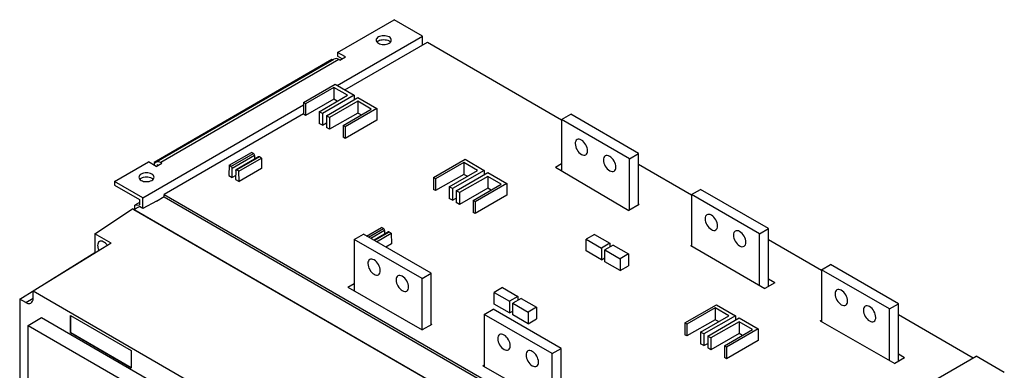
# Model space of a CAD drawing. Header units: millimetres. Extents: x 91 to 707, y 241 to 873.
# Tile 3 of 3: x 91 to 707, y 654 to 873. Entities that reach past the tile are written whole.
import ezdxf

# ---------------------------------------------------------------- set-up
doc = ezdxf.new("R2010")
doc.units = ezdxf.units.MM
doc.header["$LTSCALE"] = 72.49996
doc.layers.add('00_COMPONENTS_1', color=7, linetype='CONTINUOUS')

msp = doc.modelspace()

# ---------------------------------------------------------------- linework, layer by layer
at = {"layer": '00_COMPONENTS_1', "color": 7, "linetype": 'Continuous'}
for p, q in [((290.2, 853.04), (325.56, 873.45)), ((343.23, 863.24), (325.56, 873.45)), ((289.85, 832.42), (343.23, 863.24)), ((343.23, 857.53), (343.23, 863.24)), ((294.8, 829.56), (346.42, 859.36)), ((346.42, 859.36), (430.39, 810.88)), ((290.2, 853.04), (290.2, 850.59)), ((295.15, 850.18), (290.2, 853.04)), ((293.03, 848.95), (290.2, 850.59)), ((286.67, 848.54), (175.3, 784.25)), ((176.54, 784.54), (287.91, 848.84)), ((290.91, 848.54), (179.54, 784.25)), ((287.03, 848.33), (286.67, 848.54)), ((291.62, 848.14), (290.91, 848.54)), ((291.62, 848.14), (295.15, 850.18)), ((268.81, 821.7), (288.61, 833.13)), ((288.61, 833.13), (300.56, 826.23)), ((287.9, 831.09), (270.13, 820.94)), ((278.73, 815.97), (296.32, 826.23)), ((300.56, 826.23), (280.66, 814.86)), ((287.9, 831.09), (287.9, 823.74)), ((296.32, 826.23), (287.9, 831.09)), ((300.56, 826.23), (300.56, 823.61)), ((168.23, 762.2), (268.81, 820.27)), ((268.81, 821.7), (268.81, 814.35)), ((270.13, 820.94), (268.81, 821.7)), ((287.9, 823.74), (270.13, 813.59)), ((270.13, 820.94), (270.13, 813.59)), ((283.13, 813.44), (302.82, 824.93)), ((302.82, 822.48), (285.05, 812.33)), ((289.99, 822.54), (287.9, 823.74)), ((302.82, 824.93), (314.77, 818.03)), ((302.82, 822.48), (302.82, 815.13)), ((311.24, 817.62), (302.82, 822.48)), ((268.81, 814.56), (181.66, 764.24)), ((270.13, 813.59), (268.81, 814.35)), ((278.73, 815.97), (278.73, 808.63)), ((280.66, 814.86), (278.73, 815.97)), ((280.66, 814.86), (280.66, 807.51)), ((283.13, 813.44), (283.13, 806.09)), ((285.05, 812.33), (283.13, 813.44)), ((302.82, 815.13), (285.05, 804.98)), ((293.65, 807.36), (311.24, 817.62)), ((314.77, 818.03), (294.98, 806.6)), ((304.91, 813.93), (302.82, 815.13)), ((314.77, 818.03), (314.77, 810.68)), ((430.39, 811.09), (436.04, 814.36)), ((478.47, 789.86), (436.04, 814.36)), ((280.66, 807.51), (278.73, 808.63)), ((280.66, 807.51), (283.13, 808.93)), ((285.05, 812.33), (285.05, 804.98)), ((293.65, 807.36), (293.65, 800.01)), ((294.98, 806.6), (293.65, 807.36)), ((314.77, 810.68), (294.98, 799.25)), ((430.39, 811.09), (430.39, 778.97)), ((472.81, 786.59), (430.39, 811.09)), ((285.05, 804.98), (283.13, 806.09)), ((294.98, 806.6), (294.98, 799.25)), ((294.98, 799.25), (293.65, 800.01)), ((222.24, 782.45), (236.29, 790.56)), ((223.46, 781.74), (237.51, 789.85)), ((237.51, 789.86), (236.29, 790.56)), ((472.81, 786.59), (478.47, 789.86)), ((478.47, 757.69), (478.47, 789.86)), ((150.55, 772.41), (171.76, 784.65)), ((176.71, 781.8), (171.76, 784.65)), ((175.3, 784.25), (175.3, 782.61)), ((175.87, 783.92), (175.3, 784.25)), ((175.87, 783.92), (176.54, 784.54)), ((176.71, 781.8), (180.25, 783.84)), ((177.42, 782.2), (177.42, 783.02)), ((177.42, 783.02), (178.13, 782.61)), ((180.25, 783.84), (179.54, 784.25)), ((238.22, 788.64), (224.17, 780.53)), ((240.72, 787.76), (226.67, 779.65)), ((241.23, 787.71), (227.18, 779.6)), ((228.4, 778.89), (242.45, 787)), ((238.22, 788.64), (238.26, 786.34)), ((242.45, 787), (241.23, 787.71)), ((242.45, 787), (242.55, 780.41)), ((350.13, 774.75), (369.93, 786.19)), ((369.22, 784.14), (351.45, 773.99)), ((369.22, 784.14), (369.22, 776.8)), ((377.64, 779.29), (369.22, 784.14)), ((369.93, 786.19), (381.88, 779.29)), ((426.47, 781.27), (430.39, 783.53)), ((472.81, 754.42), (472.81, 786.59)), ((478.47, 783.12), (511.7, 763.94)), ((222.24, 782.45), (222.14, 775.98)), ((223.46, 781.74), (222.24, 782.45)), ((224.26, 774.75), (224.17, 780.53)), ((226.47, 779.21), (226.38, 773.53)), ((228.4, 778.89), (227.18, 779.6)), ((228.5, 772.3), (228.4, 778.89)), ((242.55, 780.41), (228.5, 772.3)), ((369.22, 776.8), (351.45, 766.64)), ((360.05, 769.03), (377.64, 779.29)), ((381.88, 779.29), (361.98, 767.92)), ((364.45, 766.49), (384.14, 777.98)), ((371.31, 775.59), (369.22, 776.8)), ((381.88, 779.29), (381.88, 776.66)), ((384.14, 777.98), (396.09, 771.08)), ((426.47, 781.27), (472.49, 754.24)), ((150.55, 772.41), (150.55, 769.96)), ((168.23, 762.2), (150.55, 772.41)), ((222.14, 775.98), (224.26, 774.75)), ((226.42, 776), (224.26, 774.75)), ((226.38, 773.53), (228.5, 772.3)), ((350.13, 774.75), (350.13, 767.41)), ((351.45, 773.99), (350.13, 774.75)), ((351.45, 773.99), (351.45, 766.64)), ((384.14, 775.53), (366.37, 765.38)), ((374.97, 760.41), (392.56, 770.67)), ((396.09, 771.08), (376.29, 759.65)), ((384.14, 775.53), (384.14, 768.18)), ((392.56, 770.67), (384.14, 775.53)), ((396.09, 771.08), (396.09, 763.73)), ((150.55, 769.96), (166.11, 760.98)), ((181.66, 762.67), (181.66, 764.24)), ((181.66, 764.24), (523.2, 567.06)), ((351.45, 766.64), (350.13, 767.41)), ((360.05, 769.03), (360.05, 761.68)), ((361.98, 767.92), (360.05, 769.03)), ((361.98, 767.92), (361.98, 760.57)), ((364.45, 766.49), (364.45, 759.14)), ((366.37, 765.38), (364.45, 766.49)), ((384.14, 768.18), (366.37, 758.03)), ((366.37, 765.38), (366.37, 758.03)), ((386.23, 766.98), (384.14, 768.18)), ((511.7, 764.14), (517.36, 767.41)), ((511.7, 764.14), (511.7, 732.13)), ((554.13, 739.65), (511.7, 764.14)), ((559.79, 742.91), (517.36, 767.41)), ((166.11, 759.12), (163.28, 757.49)), ((166.11, 760.98), (166.11, 757.74)), ((168.23, 755.45), (168.23, 762.2)), ((176.79, 760.05), (168.23, 755.45)), ((176.79, 760.05), (181.66, 762.86)), ((181.66, 762.67), (521.83, 566.27)), ((361.98, 760.57), (360.05, 761.68)), ((361.98, 760.57), (364.45, 761.98)), ((366.37, 758.03), (364.45, 759.14)), ((374.97, 760.41), (374.97, 753.06)), ((376.29, 759.65), (374.97, 760.41)), ((396.09, 763.73), (376.29, 752.3)), ((376.29, 759.65), (376.29, 752.3)), ((478.89, 757.94), (472.49, 754.24)), ((478.89, 757.94), (478.47, 758.18)), ((138.32, 739.7), (161.86, 755.26)), ((512.59, 552.77), (161.86, 755.26)), ((162.71, 754.85), (166.22, 756.61)), ((162.71, 754.85), (513.44, 552.37)), ((163.28, 757.49), (166.11, 757.74)), ((163.28, 755.13), (163.28, 757.49)), ((168.23, 755.45), (166.22, 756.61)), ((376.29, 752.3), (374.97, 753.06)), ((138.32, 739.7), (138.32, 728.03)), ((148.43, 733.86), (138.32, 739.7)), ((300.63, 736.18), (306.29, 739.44)), ((348.72, 714.95), (306.29, 739.44)), ((308.33, 738.26), (317.6, 743.61)), ((309.56, 737.55), (318.83, 742.9)), ((319.54, 741.69), (310.97, 736.74)), ((322.04, 740.81), (312.98, 735.58)), ((322.54, 740.76), (313.28, 735.41)), ((314.5, 734.7), (323.77, 740.05)), ((318.82, 742.91), (317.6, 743.61)), ((319.54, 741.69), (319.57, 739.39)), ((323.77, 740.05), (322.54, 740.76)), ((323.77, 740.05), (323.87, 733.47)), ((554.13, 739.65), (559.79, 742.91)), ((554.13, 707.47), (554.13, 739.65)), ((559.79, 706.78), (559.79, 742.91)), ((148.43, 733.86), (99.64, 703.73)), ((300.63, 736.18), (300.63, 704)), ((343.06, 711.68), (300.63, 736.18)), ((323.87, 733.47), (320.26, 731.38)), ((451, 739.3), (445.77, 736.28)), ((445.77, 728.93), (445.77, 736.28)), ((445.77, 736.28), (455.32, 730.77)), ((451, 739.3), (460.55, 733.79)), ((460.55, 733.79), (455.32, 730.77)), ((460.55, 733.79), (460.55, 731.34)), ((559.79, 736.18), (593.02, 716.99)), ((91.23, 698.88), (138.32, 728.03)), ((138.66, 727.83), (138.32, 728.03)), ((455.32, 723.42), (445.77, 728.93)), ((455.32, 730.77), (455.32, 723.42)), ((462.67, 732.57), (457.44, 729.54)), ((457.44, 722.2), (457.44, 729.54)), ((457.44, 729.54), (466.98, 724.03)), ((462.67, 732.57), (472.22, 727.05)), ((511.28, 732.38), (511.7, 732.62)), ((511.28, 732.38), (557.54, 705.49)), ((455.32, 723.42), (457.44, 724.65)), ((466.98, 716.68), (457.44, 722.2)), ((472.22, 727.05), (466.98, 724.03)), ((466.98, 724.03), (466.98, 716.68)), ((472.22, 727.05), (472.22, 719.71)), ((343.06, 711.68), (348.72, 714.95)), ((348.72, 682.78), (348.72, 714.95)), ((466.98, 716.68), (472.22, 719.71)), ((593.02, 717.19), (598.68, 720.46)), ((593.02, 717.19), (593.02, 684.66)), ((635.45, 692.7), (593.02, 717.19)), ((641.1, 695.97), (598.68, 720.46)), ((296.57, 706.33), (300.63, 708.68)), ((343.06, 679.67), (343.06, 711.68)), ((563.7, 709.04), (557.54, 705.49)), ((563.7, 709.04), (559.79, 711.34)), ((99.64, 699.33), (99.64, 703.73)), ((428.44, 513.9), (99.64, 703.73)), ((296.57, 706.33), (343.2, 679.59)), ((393.37, 706.03), (388.14, 703.01)), ((388.14, 695.66), (388.14, 703.01)), ((388.14, 703.01), (397.68, 697.5)), ((393.37, 706.03), (402.92, 700.52)), ((91.23, 698.88), (91.23, 480.87)), ((95.04, 696.68), (91.23, 698.88)), ((95.04, 696.68), (99.64, 699.33)), ((402.92, 700.52), (397.68, 697.5)), ((397.68, 697.5), (397.68, 690.15)), ((405.04, 699.29), (399.8, 696.27)), ((399.8, 688.92), (399.8, 696.27)), ((399.8, 696.27), (409.35, 690.76)), ((402.92, 700.52), (402.92, 698.07)), ((405.04, 699.29), (414.58, 693.78)), ((381.95, 689.23), (387.61, 692.49)), ((430.03, 668), (387.61, 692.49)), ((397.68, 690.15), (388.14, 695.66)), ((397.68, 690.15), (399.8, 691.37)), ((414.58, 693.78), (409.35, 690.76)), ((409.35, 690.76), (409.35, 683.41)), ((414.58, 693.78), (414.58, 686.43)), ((507.46, 683.92), (527.26, 695.35)), ((526.55, 693.31), (508.78, 683.16)), ((526.55, 693.31), (526.55, 685.96)), ((534.97, 688.45), (526.55, 693.31)), ((527.26, 695.35), (539.21, 688.45)), ((635.45, 692.7), (641.1, 695.97)), ((635.45, 660.59), (635.45, 692.7)), ((641.1, 659.84), (641.1, 695.97)), ((96.46, 682.39), (104.94, 687.29)), ((104.94, 687.29), (329.07, 557.89)), ((123.04, 677.65), (123.04, 688.61)), ((123.04, 688.61), (161.09, 666.65)), ((123.26, 677.78), (123.26, 688.49)), ((381.95, 689.23), (381.95, 656.69)), ((424.38, 664.73), (381.95, 689.23)), ((409.35, 683.41), (399.8, 688.92)), ((409.35, 683.41), (414.58, 686.43)), ((526.55, 685.96), (508.78, 675.81)), ((517.38, 678.19), (534.97, 688.45)), ((539.21, 688.45), (519.31, 677.08)), ((521.78, 675.66), (541.47, 687.15)), ((541.47, 684.7), (523.7, 674.54)), ((528.64, 684.76), (526.55, 685.96)), ((539.21, 688.45), (539.21, 685.83)), ((541.47, 687.15), (553.42, 680.25)), ((541.47, 684.7), (541.47, 677.35)), ((549.89, 679.84), (541.47, 684.7)), ((592.13, 685.16), (593.02, 685.68)), ((592.13, 685.16), (638.96, 658.6)), ((641.1, 689.23), (687.95, 662.18)), ((96.46, 505), (96.46, 682.39)), ((96.46, 682.39), (320.58, 552.99)), ((349.14, 683.02), (343.2, 679.59)), ((349.14, 683.02), (348.72, 683.27)), ((507.46, 683.92), (507.46, 676.57)), ((508.78, 683.16), (507.46, 683.92)), ((508.78, 683.16), (508.78, 675.81)), ((517.38, 678.19), (517.38, 670.84)), ((519.31, 677.08), (517.38, 678.19)), ((532.3, 669.58), (549.89, 679.84)), ((553.42, 680.25), (533.62, 668.82)), ((553.42, 680.25), (553.42, 672.9)), ((123.26, 677.78), (123.04, 677.65)), ((161.09, 655.69), (123.04, 677.65)), ((161.09, 655.93), (123.26, 677.78)), ((508.78, 675.81), (507.46, 676.57)), ((519.31, 677.08), (519.31, 669.73)), ((521.78, 675.66), (521.78, 668.31)), ((523.7, 674.54), (521.78, 675.66)), ((541.47, 677.35), (523.7, 667.2)), ((523.7, 674.54), (523.7, 667.2)), ((553.42, 672.9), (533.62, 661.47)), ((543.56, 676.15), (541.47, 677.35)), ((161.09, 666.65), (161.09, 655.69)), ((424.38, 664.73), (430.03, 668)), ((430.03, 631.87), (430.03, 668)), ((519.31, 669.73), (517.38, 670.84)), ((519.31, 669.73), (521.78, 671.14)), ((523.7, 667.2), (521.78, 668.31)), ((532.3, 669.58), (532.3, 662.23)), ((533.62, 668.82), (532.3, 669.58)), ((533.62, 668.82), (533.62, 661.47)), ((424.38, 632.62), (424.38, 664.73)), ((514.71, 562.16), (689.72, 663.2)), ((533.62, 661.47), (532.3, 662.23)), ((645.02, 662.09), (638.96, 658.6)), ((645.02, 662.09), (641.1, 664.39)), ((707.4, 653), (689.72, 663.2)), ((381.06, 657.2), (381.95, 657.71)), ((381.06, 657.2), (427.89, 630.63))]:
    msp.add_line(p, q, dxfattribs=at)
for centre, start, end in [((316.79, 857.76), 137.29969, 140.02451), ((321.31, 857.76), 39.97439, 42.70066), ((168.3, 772.03), 137.29969, 140.02451), ((172.82, 772.03), 39.97439, 42.70066)]:
    msp.add_arc(centre, 2.63, start, end, dxfattribs=at)
for points, knots in [([(315.69, 862.65), (315.3, 862.42), (314.63, 861.91), (314.3, 861.08), (314.3, 860.71)], [0, 0, 0, 0, 0.550836, 1, 1, 1, 1]), ([(322.41, 862.65), (321.41, 863.22), (319.05, 863.68), (316.69, 863.22), (315.69, 862.65)], [0, 0, 0, 0, 0.500001, 1, 1, 1, 1]), ([(323.8, 860.71), (323.8, 861.08), (323.48, 861.91), (322.8, 862.42), (322.41, 862.65)], [0, 0, 0, 0, 0.449163, 1, 1, 1, 1]), ([(314.3, 860.71), (314.3, 860.34), (314.63, 859.51), (315.3, 859), (315.69, 858.77)], [0, 0, 0, 0, 0.449163, 1, 1, 1, 1]), ([(315.69, 860.2), (316.69, 860.78), (319.05, 861.23), (321.41, 860.78), (322.41, 860.2)], [0, 0, 0, 0, 0.5, 1, 1, 1, 1]), ([(315.69, 858.77), (316.69, 858.2), (319.05, 857.74), (321.41, 858.2), (322.41, 858.77)], [0, 0, 0, 0, 0.500001, 1, 1, 1, 1]), ([(322.41, 858.77), (322.8, 859), (323.48, 859.51), (323.8, 860.34), (323.8, 860.71)], [0, 0, 0, 0, 0.550836, 1, 1, 1, 1]), ([(290.91, 848.54), (290.41, 848.83), (289.42, 849.24), (288.31, 849.07), (287.9, 848.84)], [0, 0, 0, 0, 0.550784, 1, 1, 1, 1]), ([(440.01, 798.5), (439.64, 798.29), (439, 797.49), (438.87, 796.51), (438.87, 795.98)], [0, 0, 0, 0, 0.449166, 1, 1, 1, 1]), ([(438.87, 795.98), (438.87, 794.65), (439.78, 792.02), (441.61, 789.91), (442.76, 789.25)], [0, 0, 0, 0, 0.500001, 1, 1, 1, 1]), ([(442.76, 798.23), (442.31, 798.49), (441.4, 798.87), (440.38, 798.72), (440.01, 798.5)], [0, 0, 0, 0, 0.550833, 1, 1, 1, 1]), ([(446.65, 791.49), (446.65, 792.83), (445.74, 795.46), (443.92, 797.56), (442.76, 798.23)], [0, 0, 0, 0, 0.500001, 1, 1, 1, 1]), ([(238.22, 788.64), (238.22, 788.75), (238.13, 789.23), (237.82, 789.67), (237.51, 789.86)], [0, 0, 0, 0, 0.241581, 1, 1, 1, 1]), ([(442.76, 789.25), (443.22, 788.99), (444.12, 788.61), (445.14, 788.76), (445.51, 788.98)], [0, 0, 0, 0, 0.550833, 1, 1, 1, 1]), ([(445.51, 788.98), (445.88, 789.19), (446.52, 789.99), (446.65, 790.97), (446.65, 791.49)], [0, 0, 0, 0, 0.449166, 1, 1, 1, 1]), ([(176.54, 784.54), (176.94, 784.78), (178.05, 784.95), (179.04, 784.53), (179.54, 784.25)], [0, 0, 0, 0, 0.449216, 1, 1, 1, 1]), ([(241.23, 787.71), (241.18, 787.73), (241.03, 787.81), (240.83, 787.82), (240.72, 787.76)], [0, 0, 0, 0, 0.294211, 1, 1, 1, 1]), ([(457.69, 788.3), (457.32, 788.08), (456.68, 787.28), (456.55, 786.3), (456.55, 785.78)], [0, 0, 0, 0, 0.449166, 1, 1, 1, 1]), ([(456.55, 785.78), (456.55, 784.45), (457.46, 781.81), (459.28, 779.71), (460.44, 779.04)], [0, 0, 0, 0, 0.500001, 1, 1, 1, 1]), ([(460.44, 788.02), (459.98, 788.29), (459.07, 788.66), (458.06, 788.51), (457.69, 788.3)], [0, 0, 0, 0, 0.550833, 1, 1, 1, 1]), ([(464.33, 781.29), (464.33, 782.62), (463.42, 785.25), (461.59, 787.36), (460.44, 788.02)], [0, 0, 0, 0, 0.500001, 1, 1, 1, 1]), ([(167.2, 776.92), (166.81, 776.69), (166.13, 776.17), (165.81, 775.35), (165.81, 774.98)], [0, 0, 0, 0, 0.550836, 1, 1, 1, 1]), ([(173.92, 776.92), (172.92, 777.49), (170.56, 777.95), (168.2, 777.49), (167.2, 776.92)], [0, 0, 0, 0, 0.500001, 1, 1, 1, 1]), ([(175.31, 774.98), (175.31, 775.35), (174.99, 776.17), (174.31, 776.69), (173.92, 776.92)], [0, 0, 0, 0, 0.449163, 1, 1, 1, 1]), ([(223.46, 781.74), (223.56, 781.68), (223.93, 781.37), (224.17, 780.88), (224.17, 780.52)], [0, 0, 0, 0, 0.240502, 1, 1, 1, 1]), ([(226.47, 779.21), (226.47, 779.25), (226.48, 779.42), (226.57, 779.59), (226.67, 779.65)], [0, 0, 0, 0, 0.292573, 1, 1, 1, 1]), ([(226.67, 779.65), (226.71, 779.67), (226.88, 779.73), (227.07, 779.66), (227.19, 779.59)], [0, 0, 0, 0, 0.219869, 1, 1, 1, 1]), ([(460.44, 779.04), (460.89, 778.78), (461.8, 778.4), (462.82, 778.56), (463.19, 778.77)], [0, 0, 0, 0, 0.550833, 1, 1, 1, 1]), ([(463.19, 778.77), (463.56, 778.98), (464.2, 779.79), (464.33, 780.76), (464.33, 781.29)], [0, 0, 0, 0, 0.449166, 1, 1, 1, 1]), ([(165.81, 774.98), (165.81, 774.61), (166.13, 773.78), (166.81, 773.27), (167.2, 773.04)], [0, 0, 0, 0, 0.449163, 1, 1, 1, 1]), ([(167.2, 774.47), (168.2, 775.04), (170.56, 775.5), (172.92, 775.04), (173.92, 774.47)], [0, 0, 0, 0, 0.5, 1, 1, 1, 1]), ([(167.2, 773.04), (168.2, 772.46), (170.56, 772.01), (172.92, 772.46), (173.92, 773.04)], [0, 0, 0, 0, 0.500001, 1, 1, 1, 1]), ([(173.92, 773.04), (174.31, 773.27), (174.99, 773.78), (175.31, 774.61), (175.31, 774.98)], [0, 0, 0, 0, 0.550836, 1, 1, 1, 1]), ([(524.08, 751.28), (523.62, 751.54), (522.71, 751.92), (521.7, 751.77), (521.33, 751.55)], [0, 0, 0, 0, 0.550833, 1, 1, 1, 1]), ([(521.33, 751.55), (520.96, 751.34), (520.32, 750.54), (520.19, 749.56), (520.19, 749.04)], [0, 0, 0, 0, 0.449166, 1, 1, 1, 1]), ([(520.19, 749.04), (520.19, 747.7), (521.1, 745.07), (522.92, 742.97), (524.08, 742.3)], [0, 0, 0, 0, 0.500001, 1, 1, 1, 1]), ([(527.97, 744.55), (527.97, 745.88), (527.06, 748.51), (525.23, 750.62), (524.08, 751.28)], [0, 0, 0, 0, 0.500001, 1, 1, 1, 1]), ([(319.54, 741.69), (319.54, 741.81), (319.45, 742.28), (319.14, 742.73), (318.82, 742.91)], [0, 0, 0, 0, 0.241581, 1, 1, 1, 1]), ([(322.54, 740.76), (322.5, 740.79), (322.35, 740.86), (322.15, 740.87), (322.04, 740.81)], [0, 0, 0, 0, 0.294211, 1, 1, 1, 1]), ([(524.08, 742.3), (524.53, 742.04), (525.44, 741.66), (526.46, 741.81), (526.83, 742.03)], [0, 0, 0, 0, 0.550833, 1, 1, 1, 1]), ([(526.83, 742.03), (527.2, 742.24), (527.84, 743.04), (527.97, 744.02), (527.97, 744.55)], [0, 0, 0, 0, 0.449166, 1, 1, 1, 1]), ([(539.01, 741.35), (538.64, 741.13), (537.99, 740.33), (537.87, 739.36), (537.87, 738.83)], [0, 0, 0, 0, 0.449166, 1, 1, 1, 1]), ([(541.76, 741.08), (541.3, 741.34), (540.39, 741.72), (539.38, 741.56), (539.01, 741.35)], [0, 0, 0, 0, 0.550833, 1, 1, 1, 1]), ([(545.65, 734.34), (545.65, 735.67), (544.73, 738.3), (542.91, 740.41), (541.76, 741.08)], [0, 0, 0, 0, 0.500001, 1, 1, 1, 1]), ([(141.14, 734.82), (140.77, 734.62), (140.14, 733.83), (140.02, 732.87), (140.02, 732.36)], [0, 0, 0, 0, 0.449148, 1, 1, 1, 1]), ([(146.05, 732.45), (145.7, 732.94), (144.95, 733.81), (143.64, 734.75), (142.32, 735.18), (141.46, 735.01), (141.14, 734.82)], [0, 0, 0, 0, 0.308427, 0.582119, 0.809346, 1, 1, 1, 1]), ([(537.87, 738.83), (537.87, 737.5), (538.78, 734.87), (540.6, 732.76), (541.76, 732.09)], [0, 0, 0, 0, 0.500001, 1, 1, 1, 1]), ([(544.51, 731.82), (544.88, 732.04), (545.52, 732.84), (545.65, 733.81), (545.65, 734.34)], [0, 0, 0, 0, 0.449166, 1, 1, 1, 1]), ([(140.02, 732.36), (140.02, 732.1), (140.1, 731.01), (140.46, 729.94), (140.83, 729.18)], [0, 0, 0, 0, 0.229939, 1, 1, 1, 1]), ([(541.76, 732.09), (542.21, 731.83), (543.12, 731.45), (544.14, 731.61), (544.51, 731.82)], [0, 0, 0, 0, 0.550833, 1, 1, 1, 1]), ([(310.26, 723.59), (309.89, 723.37), (309.25, 722.57), (309.12, 721.6), (309.12, 721.07)], [0, 0, 0, 0, 0.449166, 1, 1, 1, 1]), ([(309.12, 721.07), (309.12, 719.74), (310.03, 717.11), (311.85, 715), (313.01, 714.34)], [0, 0, 0, 0, 0.500001, 1, 1, 1, 1]), ([(313.01, 723.32), (312.55, 723.58), (311.64, 723.96), (310.63, 723.8), (310.26, 723.59)], [0, 0, 0, 0, 0.550833, 1, 1, 1, 1]), ([(316.9, 716.58), (316.9, 717.91), (315.99, 720.55), (314.16, 722.65), (313.01, 723.32)], [0, 0, 0, 0, 0.500001, 1, 1, 1, 1]), ([(315.76, 714.06), (316.13, 714.28), (316.77, 715.08), (316.9, 716.06), (316.9, 716.58)], [0, 0, 0, 0, 0.449166, 1, 1, 1, 1]), ([(313.01, 714.34), (313.46, 714.07), (314.37, 713.69), (315.39, 713.85), (315.76, 714.06)], [0, 0, 0, 0, 0.550833, 1, 1, 1, 1]), ([(327.94, 713.38), (327.56, 713.17), (326.92, 712.37), (326.8, 711.39), (326.8, 710.87)], [0, 0, 0, 0, 0.449166, 1, 1, 1, 1]), ([(326.8, 710.87), (326.8, 709.53), (327.71, 706.9), (329.53, 704.8), (330.68, 704.13)], [0, 0, 0, 0, 0.500001, 1, 1, 1, 1]), ([(330.68, 713.11), (330.23, 713.37), (329.32, 713.75), (328.31, 713.6), (327.94, 713.38)], [0, 0, 0, 0, 0.550833, 1, 1, 1, 1]), ([(334.57, 706.37), (334.57, 707.71), (333.66, 710.34), (331.84, 712.44), (330.68, 713.11)], [0, 0, 0, 0, 0.500001, 1, 1, 1, 1]), ([(330.68, 704.13), (331.14, 703.87), (332.05, 703.49), (333.06, 703.64), (333.43, 703.86)], [0, 0, 0, 0, 0.550833, 1, 1, 1, 1]), ([(333.43, 703.86), (333.81, 704.07), (334.45, 704.87), (334.57, 705.85), (334.57, 706.37)], [0, 0, 0, 0, 0.449166, 1, 1, 1, 1]), ([(602.65, 704.61), (602.28, 704.39), (601.63, 703.59), (601.51, 702.61), (601.51, 702.09)], [0, 0, 0, 0, 0.449166, 1, 1, 1, 1]), ([(605.4, 704.33), (604.94, 704.6), (604.03, 704.97), (603.02, 704.82), (602.65, 704.61)], [0, 0, 0, 0, 0.550833, 1, 1, 1, 1]), ([(609.29, 697.6), (609.29, 698.93), (608.37, 701.56), (606.55, 703.67), (605.4, 704.33)], [0, 0, 0, 0, 0.500001, 1, 1, 1, 1]), ([(95.04, 696.68), (95.58, 696.37), (96.65, 695.92), (97.85, 696.1), (98.29, 696.36)], [0, 0, 0, 0, 0.550833, 1, 1, 1, 1]), ([(98.29, 696.36), (98.73, 696.61), (99.49, 697.56), (99.64, 698.71), (99.64, 699.33)], [0, 0, 0, 0, 0.449166, 1, 1, 1, 1]), ([(601.51, 702.09), (601.51, 700.76), (602.42, 698.12), (604.24, 696.02), (605.4, 695.35)], [0, 0, 0, 0, 0.500001, 1, 1, 1, 1]), ([(608.15, 695.08), (608.52, 695.29), (609.16, 696.1), (609.29, 697.07), (609.29, 697.6)], [0, 0, 0, 0, 0.449166, 1, 1, 1, 1]), ([(605.4, 695.35), (605.85, 695.09), (606.76, 694.71), (607.77, 694.87), (608.15, 695.08)], [0, 0, 0, 0, 0.550833, 1, 1, 1, 1]), ([(620.32, 694.4), (619.95, 694.19), (619.31, 693.38), (619.18, 692.41), (619.18, 691.88)], [0, 0, 0, 0, 0.449166, 1, 1, 1, 1]), ([(619.18, 691.88), (619.18, 690.55), (620.1, 687.92), (621.92, 685.81), (623.07, 685.15)], [0, 0, 0, 0, 0.500001, 1, 1, 1, 1]), ([(623.07, 694.13), (622.62, 694.39), (621.71, 694.77), (620.69, 694.61), (620.32, 694.4)], [0, 0, 0, 0, 0.550833, 1, 1, 1, 1]), ([(626.96, 687.39), (626.96, 688.72), (626.05, 691.36), (624.23, 693.46), (623.07, 694.13)], [0, 0, 0, 0, 0.500001, 1, 1, 1, 1]), ([(623.07, 685.15), (623.53, 684.88), (624.44, 684.51), (625.45, 684.66), (625.82, 684.87)], [0, 0, 0, 0, 0.550833, 1, 1, 1, 1]), ([(625.82, 684.87), (626.19, 685.09), (626.84, 685.89), (626.96, 686.87), (626.96, 687.39)], [0, 0, 0, 0, 0.449166, 1, 1, 1, 1]), ([(391.57, 676.64), (391.2, 676.43), (390.56, 675.62), (390.44, 674.65), (390.44, 674.12)], [0, 0, 0, 0, 0.449166, 1, 1, 1, 1]), ([(390.44, 674.12), (390.44, 672.79), (391.35, 670.16), (393.17, 668.05), (394.32, 667.39)], [0, 0, 0, 0, 0.500001, 1, 1, 1, 1]), ([(394.32, 676.37), (393.87, 676.63), (392.96, 677.01), (391.95, 676.86), (391.57, 676.64)], [0, 0, 0, 0, 0.550833, 1, 1, 1, 1]), ([(398.21, 669.63), (398.21, 670.97), (397.3, 673.6), (395.48, 675.7), (394.32, 676.37)], [0, 0, 0, 0, 0.500001, 1, 1, 1, 1]), ([(394.32, 667.39), (394.78, 667.12), (395.69, 666.75), (396.7, 666.9), (397.07, 667.12)], [0, 0, 0, 0, 0.550833, 1, 1, 1, 1]), ([(397.07, 667.12), (397.45, 667.33), (398.09, 668.13), (398.21, 669.11), (398.21, 669.63)], [0, 0, 0, 0, 0.449166, 1, 1, 1, 1]), ([(409.25, 666.44), (408.88, 666.22), (408.24, 665.42), (408.11, 664.44), (408.11, 663.92)], [0, 0, 0, 0, 0.449166, 1, 1, 1, 1]), ([(412, 666.16), (411.55, 666.43), (410.64, 666.8), (409.62, 666.65), (409.25, 666.44)], [0, 0, 0, 0, 0.550833, 1, 1, 1, 1]), ([(415.89, 659.43), (415.89, 660.76), (414.98, 663.39), (413.16, 665.5), (412, 666.16)], [0, 0, 0, 0, 0.500001, 1, 1, 1, 1]), ([(408.11, 663.92), (408.11, 662.58), (409.02, 659.95), (410.85, 657.85), (412, 657.18)], [0, 0, 0, 0, 0.500001, 1, 1, 1, 1]), ([(414.75, 656.91), (415.12, 657.12), (415.76, 657.93), (415.89, 658.9), (415.89, 659.43)], [0, 0, 0, 0, 0.449166, 1, 1, 1, 1]), ([(412, 657.18), (412.46, 656.92), (413.37, 656.54), (414.38, 656.7), (414.75, 656.91)], [0, 0, 0, 0, 0.550833, 1, 1, 1, 1])]:
    msp.add_open_spline(points, degree=3, knots=knots, dxfattribs=at)
for points in [[(314.86, 859.55), (314.96, 859.66), (315.07, 859.76), (315.19, 859.86)], [(315.19, 859.86), (315.35, 859.98), (315.52, 860.1), (315.69, 860.2)], [(322.41, 860.2), (322.59, 860.1), (322.76, 859.98), (322.91, 859.86)], [(322.91, 859.86), (323.03, 859.76), (323.14, 859.66), (323.25, 859.55)], [(166.37, 773.82), (166.47, 773.93), (166.58, 774.03), (166.7, 774.13)], [(166.7, 774.13), (166.86, 774.25), (167.03, 774.37), (167.2, 774.47)], [(173.92, 774.47), (174.09, 774.37), (174.26, 774.25), (174.42, 774.13)], [(174.42, 774.13), (174.54, 774.03), (174.65, 773.93), (174.75, 773.82)]]:
    msp.add_open_spline(points, degree=3, dxfattribs=at)

doc.saveas('drawing.dxf')
